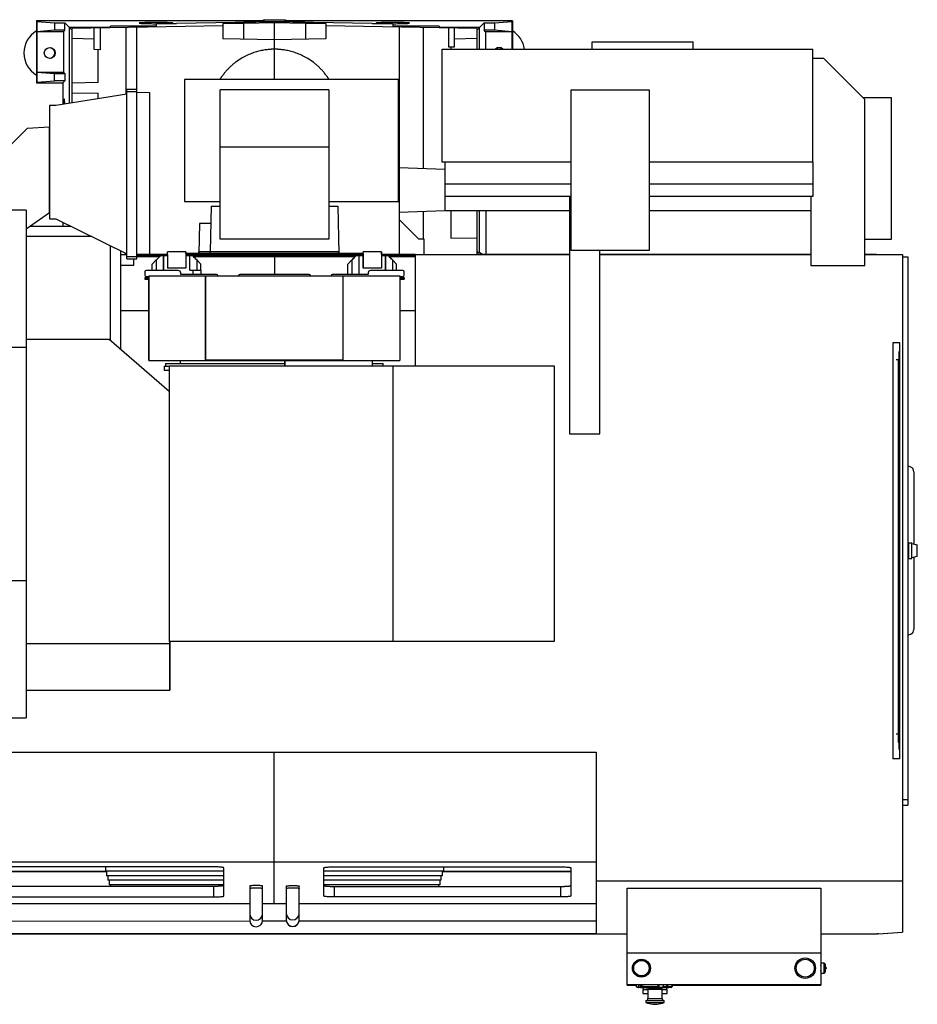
# Model space of a CAD drawing. Header units: inches. Extents: x -105 to 62, y -77 to 32.
# Tile 2 of 2: x -25 to 62, y -74 to 22. Entities that reach past the tile are written whole.
import ezdxf

# ---------------------------------------------------------------- set-up
doc = ezdxf.new("R2010")
doc.units = ezdxf.units.IN
doc.header["$MEASUREMENT"] = 0

msp = doc.modelspace()

# ---------------------------------------------------------------- linework, layer by layer
at = {"color": 7, "linetype": 'Continuous', "lineweight": 25}
for p, q in [((-23.067, 21.817), (-23.11, 21.861)), ((-1.062, 21.861), (-23.11, 21.861)), ((-23.11, 21.861), (-23.11, 15.861)), ((-23.067, 21.817), (-21.361, 21.677)), ((-23.067, 21.817), (-23.067, 15.904)), ((-21.361, 21.677), (-20.361, 21.677)), ((-21.361, 21.677), (-21.361, 20.957)), ((-19.651, 20.967), (-20.361, 21.677)), ((-20.361, 20.957), (-20.361, 21.677)), ((-15.991, 21.237), (-19.92, 21.237)), ((-19.92, 13.856), (-19.92, 21.237)), ((-5, 21.374), (-19.65, 21.118)), ((-19.65, 13.899), (-19.65, 21.118)), ((-17.5, 19.082), (-17.5, 21.156)), ((-16.908, 19.072), (-16.908, 21.166)), ((-15.991, 21.237), (-15.993, 21.182)), ((-15.991, 21.237), (-15.932, 21.296)), ((-15.932, 21.183), (-15.932, 21.353)), ((-11.5, 21.353), (-15.932, 21.353)), ((-14.431, 21.209), (-14.431, 14.735)), ((-13.365, -1.252), (-13.365, 21.228)), ((-11.5, 21.616), (-11.5, 21.261)), ((-11.5, 21.616), (-9.5, 21.616)), ((0, 21.782), (-9.5, 21.616)), ((-5, 21.616), (-5, 20.116)), ((-3, 21.616), (-5, 21.616)), ((0, 21.669), (-3, 21.616)), ((-3, 21.616), (-3, 20.081)), ((-1.796, 21.751), (-2.251, 21.751)), ((-2.251, 21.751), (-2.251, 21.743)), ((-1.062, 21.986), (1.061, 21.986)), ((-1.062, 21.852), (-1.062, 21.986)), ((-1, 21.791), (-1.062, 21.852)), ((-1, 21.986), (-1, 21.791)), ((1, 21.791), (-1, 21.791)), ((0, 16.162), (0, 21.782)), ((9.5, 21.616), (0, 21.782)), ((3, 21.616), (0, 21.669)), ((1, 21.986), (1, 21.791)), ((1.061, 21.852), (1, 21.791)), ((1.061, 21.986), (1.061, 21.852)), ((23.11, 21.861), (1.061, 21.861)), ((2.249, 21.751), (1.796, 21.751)), ((2.249, 21.751), (2.249, 21.743)), ((3, 21.616), (3, 20.081)), ((5, 21.616), (3, 21.616)), ((5, 21.616), (5, 20.116)), ((19.65, 21.118), (5, 21.374)), ((9.5, 21.616), (11.5, 21.616)), ((11.5, 21.616), (11.5, 21.261)), ((15.996, 21.353), (11.5, 21.353)), ((12.125, 21.25), (12.125, -0.821)), ((14.431, 21.209), (14.431, 7.503)), ((15.996, 21.353), (15.996, 21.182)), ((19.919, 21.237), (15.996, 21.237)), ((16.908, 21.166), (16.908, 19.352)), ((17.5, 19.362), (17.5, 21.156)), ((19.65, 20.968), (20.36, 21.677)), ((19.65, 21.118), (19.65, 19.138)), ((19.919, 19.138), (19.919, 21.237)), ((20.36, 21.677), (21.36, 21.677)), ((20.36, 21.677), (20.36, 20.957)), ((21.36, 21.677), (23.066, 21.817)), ((21.36, 21.677), (21.36, 20.957)), ((23.066, 21.817), (23.11, 21.861)), ((23.066, 21.817), (23.066, 19.138)), ((23.11, 21.861), (23.11, 19.138)), ((-21.361, 20.957), (-23.067, 20.817)), ((-20.5, 20.817), (-23.067, 20.817)), ((-20.361, 20.957), (-21.361, 20.957)), ((-20.5, 20.817), (-20.361, 20.957)), ((-20.5, 20.817), (-20.5, 16.904)), ((-19.651, 13.899), (-19.651, 20.967)), ((-19.65, 20.967), (-19.651, 20.967)), ((-19.65, 20.176), (-17.5, 20.139)), ((0, 20.029), (-5, 20.116)), ((5, 20.116), (0, 20.029)), ((17.5, 20.139), (19.65, 20.176)), ((20.5, 20.817), (20.36, 20.957)), ((21.36, 20.957), (20.36, 20.957)), ((20.5, 20.817), (20.5, 19.138)), ((23.066, 20.817), (20.5, 20.817)), ((23.066, 20.817), (21.36, 20.957)), ((16.275, 19.138), (52.275, 19.138)), ((16.275, 8.137), (16.275, 19.138)), ((16.908, 19.352), (17.5, 19.362)), ((17.125, 19.355), (17.125, 19.138)), ((30.861, 19.138), (30.861, 19.843)), ((30.861, 19.843), (40.668, 19.843)), ((40.668, 19.138), (40.668, 19.843)), ((52.275, 8.137), (52.275, 19.138)), ((-16.908, 19.072), (-17.5, 19.082)), ((-17.125, 15.881), (-17.125, 19.075)), ((53.357, 18.212), (52.275, 18.212)), ((57.332, 14.237), (53.357, 18.212)), ((-23.067, 16.904), (-21.361, 16.765)), ((-23.067, 16.904), (-20.5, 16.904)), ((-21.361, 16.765), (-20.361, 16.765)), ((-21.361, 16.044), (-21.361, 16.765)), ((-20.361, 16.765), (-20.5, 16.904)), ((-20.361, 16.765), (-20.361, 16.044)), ((-23.067, 15.904), (-23.11, 15.861)), ((-23.11, 15.861), (-20.544, 15.861)), ((-23.067, 15.904), (-21.361, 16.044)), ((-20.361, 16.044), (-21.361, 16.044)), ((-20.361, 16.044), (-20.544, 15.861)), ((-20.544, 15.861), (-20.544, 13.756)), ((-17.125, 15.881), (-19.65, 15.837)), ((12.04, 16.162), (-8.75, 16.162)), ((-8.75, 16.162), (-8.75, 4.342)), ((12.04, 4.342), (12.04, 16.162)), ((-14.345, 14.748), (-21.22, 13.648)), ((-19.65, 14.895), (-17.125, 14.851)), ((-17.125, 14.303), (-17.125, 14.851)), ((-14.345, -1.252), (-14.345, 15.248)), ((-14.345, 15.248), (-13.365, 15.248)), ((-14.345, 14.998), (-13.365, 14.998)), ((-13.365, 14.953), (-12.125, 14.909)), ((-12.125, 14.909), (-12.125, -0.821)), ((-5.27, 0.662), (-5.27, 15.186)), ((5.27, 15.186), (-5.27, 15.186)), ((5.27, 15.186), (5.27, 0.662)), ((36.438, 15.149), (28.788, 15.149)), ((28.788, 15.149), (28.788, -0.381)), ((36.438, -0.381), (36.438, 15.149)), ((59.932, 14.407), (57.162, 14.407)), ((59.932, 0.657), (59.932, 14.407)), ((-21.845, 13.648), (-21.845, 2.648)), ((-21.22, 13.648), (-21.845, 13.648)), ((-20.355, 13.787), (-20.384, 14.2)), ((57.332, -1.899), (57.332, 14.237)), ((-21.85, 11.548), (-24.007, 11.432)), ((-21.85, 3.254), (-21.85, 11.548)), ((-24.007, 11.432), (-25.736, 9.698)), ((5.27, 9.621), (-5.27, 9.621)), ((28.788, 8.137), (16.275, 8.137)), ((16.557, 8.137), (16.557, 3.429)), ((52.275, 8.137), (36.438, 8.137)), ((52.272, 8.137), (52.272, 4.804)), ((16.557, 7.429), (12.125, 7.584)), ((16.557, 6.054), (28.788, 6.054)), ((36.438, 6.054), (52.272, 6.054)), ((28.788, 4.804), (16.557, 4.804)), ((28.646, 4.804), (28.646, -18.236)), ((52.272, 4.804), (36.438, 4.804)), ((52.094, 4.804), (52.094, -1.899)), ((-8.75, 4.342), (-5.27, 4.342)), ((-6.162, 3.866), (-6.24, -0.561)), ((-6.162, 3.866), (-5.27, 3.866)), ((5.27, 4.342), (12.04, 4.342)), ((5.27, 3.866), (6.162, 3.866)), ((6.162, 3.866), (6.243, -0.721)), ((-24.105, 3.494), (-52.973, 3.494)), ((-24.105, 3.494), (-24.105, -45.814)), ((-24.105, 1.676), (-21.85, 3.254)), ((16.557, 3.429), (12.125, 3.274)), ((14.431, 3.355), (14.431, 0.718)), ((28.646, 3.429), (16.557, 3.429)), ((17.125, 3.429), (17.125, 0.765)), ((19.65, 3.429), (19.65, -0.812)), ((19.919, -0.619), (19.919, 3.429)), ((20.543, 3.429), (20.543, -0.782)), ((52.094, 3.429), (36.438, 3.429)), ((-23.727, 1.94), (-19.789, 1.94)), ((-21.845, 2.648), (-21.22, 2.648)), ((-21.22, 2.648), (-14.345, -0.752)), ((-20.544, 2.314), (-20.544, 1.94)), ((-19.92, 1.94), (-19.92, 2.006)), ((-7.287, 2.188), (-7.338, -0.721)), ((-6.192, 2.188), (-7.287, 2.188)), ((14.002, 0.711), (12.125, 2.588)), ((-17.726, 0.92), (-24.105, 0.92)), ((-15.96, 0.047), (-15.96, -9.143)), ((5.27, 0.662), (-5.27, 0.662)), ((14.002, 0.711), (14.5, 0.719)), ((14.5, 0.719), (14.5, -0.812)), ((17.125, 0.765), (19.65, 0.809)), ((57.332, 0.657), (59.932, 0.657)), ((-14.94, -0.458), (-14.94, -10.028)), ((-14.94, -0.819), (-14.44, -0.819)), ((-14.5, -0.675), (-14.5, -0.819)), ((-14.44, -0.821), (-14.44, -0.705)), ((-14.44, -0.821), (-14.345, -0.821)), ((-10.386, -0.821), (-13.365, -0.821)), ((-10.391, -0.946), (-13.365, -0.946)), ((-10.391, -0.956), (-11.079, -0.956)), ((-10.784, -2.376), (-10.784, -0.956)), ((-10.784, -0.956), (-10.784, -2.376)), ((-10.391, -0.821), (-10.391, -2.131)), ((-8.614, -0.571), (-10.386, -0.571)), ((-10.386, -0.821), (-10.386, -0.571)), ((-8.619, -0.571), (-8.619, -2.131)), ((8.609, -0.821), (-8.619, -0.821)), ((8.609, -0.946), (-8.619, -0.946)), ((-8.619, -0.956), (-8.619, -2.131)), ((-7.93, -0.956), (-8.619, -0.956)), ((-8.619, -0.956), (-8.619, -2.131)), ((-8.619, -0.956), (-8.619, -2.131)), ((-8.619, -0.956), (-8.619, -2.131)), ((-8.614, -0.721), (-8.614, -0.571)), ((8.614, -0.721), (-8.614, -0.721)), ((-8.225, -2.334), (-8.225, -0.956)), ((6.24, -0.561), (-7.335, -0.561)), ((-7.335, -0.721), (-7.335, -0.561)), ((-6.24, -0.721), (-6.24, -0.561)), ((6.24, -0.721), (6.24, -0.561)), ((6.24, -0.721), (6.24, -0.583)), ((6.241, -0.721), (6.241, -0.612)), ((8.609, -0.956), (7.92, -0.956)), ((7.92, -0.956), (7.92, -0.956)), ((8.215, -2.751), (8.215, -0.956)), ((8.609, -0.721), (8.609, -2.131)), ((8.609, -2.131), (8.609, -0.956)), ((8.609, -2.131), (8.609, -0.956)), ((10.386, -0.571), (8.614, -0.571)), ((8.614, -0.721), (8.614, -0.571)), ((10.381, -0.571), (10.381, -2.131)), ((13.672, -0.821), (10.381, -0.821)), ((13.672, -0.946), (10.381, -0.946)), ((11.069, -0.956), (10.381, -0.956)), ((10.386, -0.821), (10.386, -0.571)), ((10.774, -2.376), (10.774, -0.956)), ((10.774, -0.956), (10.774, -2.376)), ((13.672, -0.812), (13.672, -11.642)), ((13.672, -0.812), (28.646, -0.812)), ((19.65, -0.507), (19.758, -0.614)), ((19.758, -0.614), (19.65, -0.614)), ((19.65, -0.782), (28.646, -0.782)), ((19.758, -0.614), (19.919, -0.619)), ((20.137, -0.782), (19.919, -0.619)), ((28.788, -0.381), (36.438, -0.381)), ((31.588, -18.236), (31.588, -0.381)), ((31.588, -0.782), (52.094, -0.782)), ((31.588, -0.812), (52.094, -0.812)), ((57.332, -0.782), (58.456, -0.782)), ((57.332, -0.812), (61, -0.812)), ((58.456, -0.812), (58.456, -0.782)), ((61, -0.812), (61, -66.622)), ((-14.94, -1.839), (-13.672, -1.839)), ((-14.345, -1.002), (-13.365, -1.002)), ((-14.345, -1.252), (-13.365, -1.252)), ((-13.672, -1.839), (-13.672, -1.252)), ((-11.175, -1.051), (-13.365, -1.051)), ((-11.867, -1.743), (-11.473, -1.349)), ((-11.867, -1.743), (-11.473, -1.349)), ((-11.867, -1.743), (-11.473, -1.349)), ((-11.867, -1.743), (-11.473, -1.349)), ((-11.867, -1.743), (-11.867, -1.743)), ((-11.867, -2.334), (-11.867, -1.743)), ((-11.867, -2.376), (-11.867, -1.743)), ((-11.867, -1.743), (-11.867, -1.743)), ((-11.867, -2.376), (-11.867, -1.743)), ((-11.867, -2.376), (-11.867, -1.743)), ((-11.473, -1.349), (-11.473, -2.376)), ((-11.473, -1.349), (-11.473, -1.349)), ((-8.619, -1.051), (-8.619, -1.051)), ((7.824, -1.051), (-7.834, -1.051)), ((-7.536, -1.349), (-7.536, -2.334)), ((-7.142, -1.743), (-7.536, -1.349)), ((-7.142, -2.334), (-7.142, -1.743)), ((-0.003, -1.051), (-0.003, -2.751)), ((0.003, -1.051), (0.003, -2.751)), ((7.132, -1.743), (7.526, -1.349)), ((7.132, -1.743), (7.526, -1.349)), ((7.132, -1.743), (7.526, -1.349)), ((7.132, -2.751), (7.132, -1.743)), ((7.132, -1.743), (7.132, -1.743)), ((7.132, -2.751), (7.132, -1.743)), ((7.132, -2.751), (7.132, -1.743)), ((7.526, -1.349), (7.526, -2.751)), ((7.526, -1.349), (7.526, -1.349)), ((8.609, -1.051), (8.609, -1.051)), ((13.672, -1.051), (11.165, -1.051)), ((11.857, -1.743), (11.463, -1.349)), ((11.857, -1.743), (11.463, -1.349)), ((11.463, -1.349), (11.463, -2.376)), ((11.857, -1.743), (11.857, -1.743)), ((11.857, -2.376), (11.857, -1.743)), ((11.857, -2.376), (11.857, -1.743)), ((52.094, -1.899), (57.332, -1.899)), ((61, -1.036), (61.5, -1.036)), ((61.5, -1.036), (61.5, -54.285)), ((-12.593, -2.501), (-12.593, -2.814)), ((-9.343, -2.376), (-12.468, -2.376)), ((-11.867, -2.334), (-11.867, -2.376)), ((-11.867, -2.334), (-11.867, -2.334)), ((-8.619, -2.131), (-10.391, -2.131)), ((-9.093, -2.751), (-9.093, -2.626)), ((-5.625, -2.751), (-9.093, -2.751)), ((-8.225, -2.334), (-7.142, -2.334)), ((-7.93, -2.334), (-7.93, -2.751)), ((-7.142, -2.334), (-7.142, -2.751)), ((3.376, -2.751), (-3.374, -2.751)), ((9.094, -2.751), (5.625, -2.751)), ((10.381, -2.131), (8.609, -2.131)), ((9.094, -2.626), (9.094, -2.751)), ((12.469, -2.376), (9.344, -2.376)), ((12.594, -2.814), (12.594, -2.501)), ((-12.593, -3.092), (-12.593, -3.211)), ((-12.593, -3.211), (-12.19, -3.211)), ((-12.593, -3.211), (-12.19, -3.211)), ((-12.531, -3.089), (-12.531, -3.107)), ((-12.531, -3.089), (-12.19, -3.089)), ((-12.531, -3.107), (-12.19, -3.107)), ((-12.468, -2.939), (-12.19, -2.939)), ((-12.19, -2.899), (12.18, -2.899)), ((-12.19, -2.899), (-12.19, -11.109)), ((-12.19, -3.089), (-12.19, -2.939)), ((-12.19, -7.399), (-12.19, -3.211)), ((-6.695, -11.078), (-6.695, -2.899)), ((-6.695, -2.899), (-6.695, -11.078)), ((-5.5, -2.899), (-5.5, -2.876)), ((-3.499, -2.876), (-3.499, -2.899)), ((3.501, -2.899), (3.501, -2.876)), ((5.5, -2.876), (5.5, -2.899)), ((6.685, -11.078), (6.685, -2.899)), ((12.18, -2.899), (12.18, -11.109)), ((12.18, -2.939), (12.469, -2.939)), ((12.18, -3.089), (12.532, -3.089)), ((12.532, -3.107), (12.18, -3.107)), ((12.18, -3.211), (12.594, -3.211)), ((12.18, -3.211), (12.594, -3.211)), ((12.532, -3.089), (12.532, -3.107)), ((12.594, -3.092), (12.594, -3.211)), ((-12.19, -6.301), (-14.94, -6.301)), ((13.672, -6.301), (12.18, -6.301)), ((-12.19, -10.522), (-12.19, -7.399)), ((-16.043, -9.071), (-24.105, -9.071)), ((-10.234, -14.11), (-16.043, -9.071)), ((60.731, -9.393), (60.058, -9.393)), ((60.058, -9.393), (60.058, -49.787)), ((60.731, -49.787), (60.731, -9.393)), ((-31.165, -9.83), (-24.105, -9.83)), ((60.673, -10.247), (60.731, -10.247)), ((60.673, -48.899), (60.673, -10.247)), ((-12.19, -11.109), (-12.19, -10.522)), ((-12.19, -10.522), (-12.19, -10.522)), ((-12.19, -11.109), (12.18, -11.109)), ((-10.58, -11.406), (-10.58, -11.656)), ((-10.58, -11.406), (0.995, -11.406)), ((-9.164, -11.109), (-9.164, -11.406)), ((6.685, -11.078), (-6.695, -11.078)), ((0.995, -11.642), (0.995, -11.109)), ((0.995, -11.109), (0.995, -11.642)), ((9.495, -11.109), (9.495, -11.642)), ((9.495, -11.406), (10.57, -11.406)), ((10.57, -11.642), (10.57, -11.406)), ((60.397, -11.002), (60.673, -11.002)), ((60.575, -11.002), (60.575, -47.399)), ((60.576, -11.002), (60.576, -48.149)), ((60.651, -11.002), (60.651, -48.149)), ((-10.705, -11.656), (-10.705, -12.056)), ((-10.705, -11.656), (-10.234, -11.656)), ((-10.705, -12.056), (-10.234, -12.056)), ((-10.234, -11.642), (-10.234, -38.414)), ((-10.234, -11.642), (27.162, -11.642)), ((11.492, -11.642), (11.492, -38.414)), ((27.162, -11.642), (27.162, -38.414)), ((28.646, -18.236), (31.588, -18.236)), ((61.807, -21.456), (61.5, -21.327)), ((62.092, -21.926), (62.092, -28.94)), ((61.5, -28.826), (61.895, -28.826)), ((61.574, -28.826), (61.574, -30.326)), ((61.895, -30.326), (61.895, -28.826)), ((61.895, -28.888), (62.39, -29.018)), ((62.39, -29.018), (62.39, -30.133)), ((62.418, -29.026), (62.435, -29.026)), ((62.435, -30.126), (62.435, -29.026)), ((61.5, -30.326), (61.895, -30.326)), ((62.39, -30.133), (61.895, -30.263)), ((62.092, -30.211), (62.092, -37.226)), ((62.435, -30.126), (62.418, -30.126)), ((-31.165, -32.49), (-24.105, -32.49)), ((61.807, -37.695), (61.5, -37.824)), ((-24.105, -38.588), (-10.179, -38.588)), ((27.162, -38.414), (-10.234, -38.414)), ((-10.179, -38.414), (-10.179, -43.125)), ((-10.174, -39.039), (-10.179, -39.039)), ((-10.174, -39.099), (-10.179, -39.099)), ((-10.174, -39.104), (-10.179, -39.104)), ((-10.174, -38.414), (-10.174, -43.125)), ((-10.174, -39.724), (-10.179, -39.724)), ((-10.174, -39.729), (-10.179, -39.729)), ((-10.174, -39.789), (-10.179, -39.789)), ((-10.174, -42.189), (-10.179, -42.189)), ((-10.174, -42.249), (-10.179, -42.249)), ((-10.174, -42.254), (-10.179, -42.254)), ((-10.174, -42.874), (-10.179, -42.874)), ((-10.174, -42.879), (-10.179, -42.879)), ((-10.174, -42.939), (-10.179, -42.939)), ((-24.105, -43.125), (-10.174, -43.125)), ((-31.165, -45.814), (-24.105, -45.814)), ((60.576, -47.399), (60.397, -47.399)), ((60.554, -48.149), (60.673, -48.149)), ((-31.252, -49.156), (31.25, -49.156)), ((-0.071, -49.156), (-0.071, -63.878)), ((31.25, -49.156), (31.25, -66.79)), ((60.673, -48.899), (60.731, -48.899)), ((60.731, -49.787), (60.058, -49.787)), ((61, -53.738), (61.5, -53.738)), ((61, -54.285), (61.5, -54.285)), ((31.25, -59.836), (-31.247, -59.836)), ((-5.926, -60.289), (-27.926, -60.289)), ((-16.299, -60.731), (-26.138, -60.731)), ((-16.299, -60.734), (-26.138, -60.734)), ((-16.299, -60.767), (-26.135, -60.767)), ((-16.424, -60.289), (-16.424, -60.701)), ((-4.926, -60.701), (-16.424, -60.701)), ((-16.299, -60.701), (-16.299, -61.15)), ((-4.926, -61.15), (-16.299, -61.15)), ((-16.174, -61.15), (-16.174, -61.586)), ((-4.926, -63.121), (-4.926, -60.376)), ((4.784, -63.121), (4.784, -60.376)), ((16.424, -60.701), (4.784, -60.701)), ((16.299, -61.15), (4.784, -61.15)), ((5.784, -60.289), (27.784, -60.289)), ((16.174, -61.15), (16.174, -61.586)), ((16.174, -61.15), (16.174, -61.586)), ((16.299, -60.701), (16.299, -61.15)), ((16.299, -60.701), (16.299, -61.15)), ((28.784, -60.731), (16.299, -60.731)), ((28.784, -60.734), (16.299, -60.734)), ((28.784, -60.767), (16.299, -60.767)), ((16.424, -60.289), (16.424, -60.701)), ((16.424, -60.289), (16.424, -60.701)), ((28.784, -60.376), (28.784, -63.121)), ((-4.926, -61.586), (-16.174, -61.586)), ((-16.05, -61.586), (-16.05, -62.021)), ((-4.926, -62.021), (-16.05, -62.021)), ((-15.925, -62.021), (-15.925, -62.185)), ((16.174, -61.586), (4.784, -61.586)), ((16.05, -62.021), (4.784, -62.021)), ((15.925, -62.021), (15.925, -62.185)), ((15.925, -62.021), (15.925, -62.185)), ((16.05, -61.586), (16.05, -62.021)), ((16.05, -61.586), (16.05, -62.021)), ((61, -61.666), (31.25, -61.666)), ((-5.926, -62.185), (-27.926, -62.185)), ((-5.926, -62.185), (-5.926, -63.209)), ((-2.404, -62.154), (-2.404, -65.486)), ((-1.154, -65.486), (-1.154, -62.154)), ((1.154, -62.154), (1.154, -65.456)), ((2.404, -65.456), (2.404, -62.154)), ((5.784, -62.185), (5.784, -63.209)), ((5.784, -62.185), (27.784, -62.185)), ((27.784, -62.185), (27.784, -63.209)), ((34.25, -71.775), (34.25, -62.361)), ((34.25, -62.361), (53.05, -62.361)), ((53.05, -62.361), (53.05, -71.775)), ((-2.404, -63.879), (-31.245, -63.892)), ((-27.926, -63.209), (-5.926, -63.209)), ((1.154, -63.877), (-1.154, -63.878)), ((31.25, -63.863), (2.404, -63.876)), ((27.784, -63.209), (5.784, -63.209)), ((-2.399, -65.568), (-31.244, -65.581)), ((1.164, -65.567), (-1.16, -65.568)), ((31.25, -65.553), (2.395, -65.566)), ((34.25, -66.818), (-32.12, -66.818)), ((31.25, -66.762), (-31.244, -66.79)), ((31.25, -66.79), (-31.244, -66.79)), ((58.535, -66.818), (53.05, -66.818)), ((58.679, -66.801), (58.535, -66.801)), ((58.535, -66.801), (58.535, -66.818)), ((58.679, -66.79), (60.965, -66.622)), ((58.679, -66.79), (58.679, -66.801)), ((60.965, -66.622), (61, -66.622)), ((34.25, -68.625), (53.05, -68.625)), ((53.379, -69.645), (53.05, -69.645)), ((53.379, -70.595), (53.379, -69.645)), ((53.479, -69.745), (53.479, -70.495)), ((53.05, -70.595), (53.379, -70.595)), ((53.559, -70.062), (53.509, -70.062)), ((53.509, -70.062), (53.509, -70.177)), ((53.509, -70.177), (53.559, -70.177)), ((53.559, -70.177), (53.559, -70.062)), ((53.569, -70.072), (53.569, -70.167)), ((34.25, -71.706), (53.05, -71.706)), ((35.169, -71.94), (35.162, -71.706)), ((35.383, -71.953), (35.38, -71.706)), ((35.561, -71.91), (35.554, -71.706)), ((35.633, -71.706), (35.638, -71.867)), ((37.276, -71.936), (37.271, -71.706)), ((37.379, -71.96), (37.377, -71.706)), ((37.791, -71.946), (37.798, -71.706)), ((38.106, -71.869), (38.109, -71.706)), ((38.115, -71.903), (38.111, -71.706)), ((38.22, -71.922), (38.218, -71.706)), ((38.639, -71.888), (38.645, -71.706)), ((38.654, -71.715), (38.645, -71.715)), ((38.651, -71.794), (38.654, -71.715)), ((39.836, -71.706), (39.836, -71.75)), ((39.936, -71.706), (39.936, -71.75)), ((41.306, -71.706), (41.306, -71.75)), ((41.406, -71.706), (41.406, -71.75)), ((41.645, -71.706), (41.645, -71.75)), ((41.745, -71.706), (41.745, -71.75)), ((42.21, -71.706), (42.21, -71.75)), ((42.31, -71.706), (42.31, -71.75)), ((42.354, -71.706), (42.354, -71.75)), ((42.454, -71.706), (42.454, -71.75)), ((42.549, -71.706), (42.549, -71.75)), ((42.649, -71.706), (42.649, -71.75)), ((43.114, -71.706), (43.114, -71.75)), ((43.214, -71.706), (43.214, -71.75)), ((43.635, -71.706), (43.635, -71.75)), ((43.735, -71.706), (43.735, -71.75)), ((44.2, -71.706), (44.2, -71.75)), ((44.3, -71.706), (44.3, -71.75)), ((44.341, -71.706), (44.341, -71.75)), ((44.523, -71.706), (44.523, -71.75)), ((44.623, -71.706), (44.623, -71.75)), ((45.088, -71.706), (45.088, -71.75)), ((45.188, -71.706), (45.188, -71.75)), ((45.411, -71.706), (45.411, -71.75)), ((45.511, -71.706), (45.511, -71.75)), ((45.976, -71.706), (45.976, -71.75)), ((46.076, -71.706), (46.076, -71.75)), ((46.256, -71.706), (46.256, -71.75)), ((46.299, -71.706), (46.299, -71.75)), ((46.399, -71.706), (46.399, -71.75)), ((46.864, -71.706), (46.864, -71.75)), ((46.964, -71.706), (46.964, -71.75)), ((47.186, -71.706), (47.186, -71.75)), ((47.264, -71.706), (47.264, -71.75)), ((47.364, -71.706), (47.364, -71.75)), ((47.657, -71.706), (47.657, -71.75)), ((47.743, -71.706), (47.743, -71.75)), ((47.82, -71.706), (47.82, -71.75)), ((47.833, -71.75), (47.833, -71.706)), ((47.851, -71.706), (47.851, -71.75)), ((48.074, -71.706), (48.074, -71.75)), ((48.174, -71.706), (48.174, -71.75)), ((48.244, -71.706), (48.244, -71.75)), ((48.344, -71.706), (48.344, -71.75)), ((48.809, -71.706), (48.809, -71.75)), ((48.909, -71.706), (48.909, -71.75)), ((49.162, -71.706), (49.162, -71.75)), ((49.262, -71.706), (49.262, -71.75)), ((49.727, -71.706), (49.727, -71.75)), ((49.827, -71.706), (49.827, -71.75)), ((50.08, -71.706), (50.08, -71.75)), ((50.18, -71.706), (50.18, -71.75)), ((50.645, -71.706), (50.645, -71.75)), ((50.745, -71.706), (50.745, -71.75)), ((50.998, -71.706), (50.998, -71.75)), ((51.098, -71.706), (51.098, -71.75)), ((51.563, -71.706), (51.563, -71.75)), ((51.663, -71.706), (51.663, -71.75)), ((34.25, -71.775), (35.164, -71.775)), ((35.169, -71.94), (35.169, -71.941)), ((35.383, -71.953), (35.383, -71.953)), ((35.859, -72.015), (35.383, -72.015)), ((35.414, -72.015), (35.414, -72.018)), ((35.928, -72.018), (35.414, -72.018)), ((35.555, -71.927), (35.555, -71.73)), ((35.555, -71.927), (35.572, -71.928)), ((35.572, -71.928), (35.572, -71.928)), ((35.596, -71.905), (35.597, -71.94)), ((35.636, -71.905), (35.638, -71.867)), ((35.782, -72.195), (35.782, -72.575)), ((35.782, -72.195), (36.272, -72.195)), ((35.782, -72.575), (36.272, -72.575)), ((35.822, -72.018), (35.822, -72.195)), ((36.272, -72.193), (36.272, -73.055)), ((37.654, -72.193), (36.272, -72.193)), ((36.357, -72.037), (36.357, -72.193)), ((36.805, -72.02), (36.805, -71.989)), ((36.805, -72.02), (36.805, -72.02)), ((36.805, -72.02), (36.817, -72.041)), ((37.164, -72.046), (37.147, -72.037)), ((37.241, -71.94), (37.26, -71.938)), ((37.241, -71.939), (37.26, -71.938)), ((37.26, -71.938), (37.276, -71.936)), ((37.354, -72.037), (37.347, -72.023)), ((37.379, -71.96), (37.38, -71.96)), ((37.467, -72.014), (37.646, -72.008)), ((37.569, -72.193), (37.569, -72.039)), ((37.646, -72.008), (37.646, -71.988)), ((37.646, -72.008), (37.646, -72.008)), ((37.646, -72.008), (37.657, -72.028)), ((37.654, -73.055), (37.654, -72.193)), ((37.654, -72.195), (38.142, -72.195)), ((37.654, -72.575), (38.142, -72.575)), ((37.791, -71.946), (37.791, -71.946)), ((37.792, -71.896), (38.091, -71.88)), ((38.51, -72.018), (37.943, -72.018)), ((38.541, -72.015), (37.985, -72.015)), ((38.085, -71.907), (38.115, -71.903)), ((38.091, -71.87), (38.106, -71.869)), ((38.091, -71.88), (38.091, -71.87)), ((38.102, -72.195), (38.102, -72.018)), ((38.142, -72.575), (38.142, -72.195)), ((38.168, -71.993), (38.327, -71.982)), ((38.22, -71.922), (38.22, -71.922)), ((38.327, -71.982), (38.327, -71.969)), ((38.51, -72.018), (38.51, -72.015)), ((38.639, -71.888), (38.639, -71.888)), ((38.651, -71.794), (38.642, -71.794)), ((38.652, -71.775), (53.05, -71.775)), ((42.454, -71.75), (39.836, -71.75)), ((43.214, -71.75), (42.549, -71.75)), ((46.964, -71.75), (43.635, -71.75)), ((47.851, -71.75), (47.186, -71.75)), ((48.909, -71.75), (48.074, -71.75)), ((49.827, -71.75), (49.162, -71.75)), ((50.745, -71.75), (50.08, -71.75)), ((51.663, -71.75), (50.998, -71.75)), ((36.077, -73.288), (36.077, -73.453)), ((37.849, -73.288), (36.077, -73.288)), ((36.077, -73.453), (37.849, -73.453)), ((36.272, -73.055), (37.654, -73.055)), ((37.849, -73.453), (37.849, -73.288))]:
    msp.add_line(p, q, dxfattribs=at)
at = {"color": 7, "linetype": 'Continuous', "lineweight": 25, "flags": 128}
for points in [[(-10.305, 21.616), (-10.3, 21.616), (-10.204, 21.62), (-10.119, 21.625), (-10.046, 21.629), (-9.985, 21.634), (-9.938, 21.639), (-9.903, 21.644), (-9.882, 21.649), (-9.876, 21.655), (-9.882, 21.66), (-9.903, 21.665), (-9.938, 21.67), (-9.985, 21.675), (-10.046, 21.68), (-10.119, 21.685), (-10.204, 21.689), (-10.3, 21.693), (-10.406, 21.697), (-10.521, 21.7), (-10.645, 21.703), (-10.776, 21.705), (-10.913, 21.708), (-11.056, 21.709), (-11.202, 21.71), (-11.351, 21.711), (-11.501, 21.711), (-11.65, 21.711), (-11.799, 21.71), (-11.945, 21.709), (-12.088, 21.708), (-12.225, 21.705), (-12.356, 21.703), (-12.48, 21.7), (-12.595, 21.697), (-12.701, 21.693), (-12.797, 21.689), (-12.882, 21.685), (-12.955, 21.68), (-13.016, 21.675), (-13.063, 21.67), (-13.098, 21.665), (-13.119, 21.66), (-13.126, 21.655), (-13.119, 21.649), (-13.098, 21.644), (-13.063, 21.639), (-13.016, 21.634), (-12.955, 21.629), (-12.882, 21.625), (-12.797, 21.62), (-12.701, 21.616), (-12.595, 21.613), (-12.48, 21.609), (-12.356, 21.606), (-12.225, 21.604), (-12.088, 21.602), (-11.945, 21.6), (-11.799, 21.599), (-11.65, 21.598), (-11.501, 21.598)], [(11.499, 21.598), (11.649, 21.598), (11.798, 21.599), (11.944, 21.6), (12.087, 21.602), (12.224, 21.604), (12.355, 21.606), (12.479, 21.609), (12.594, 21.613), (12.7, 21.616), (12.796, 21.62), (12.881, 21.625), (12.954, 21.629), (13.015, 21.634), (13.062, 21.639), (13.097, 21.644), (13.118, 21.649), (13.124, 21.655), (13.118, 21.66), (13.097, 21.665), (13.062, 21.67), (13.015, 21.675), (12.954, 21.68), (12.881, 21.685), (12.796, 21.689), (12.7, 21.693), (12.594, 21.697), (12.479, 21.7), (12.355, 21.703), (12.224, 21.705), (12.087, 21.708), (11.944, 21.709), (11.798, 21.71), (11.649, 21.711), (11.499, 21.711), (11.35, 21.711), (11.201, 21.71), (11.055, 21.709), (10.912, 21.708), (10.775, 21.705), (10.644, 21.703), (10.52, 21.7), (10.405, 21.697), (10.299, 21.693), (10.203, 21.689), (10.118, 21.685), (10.045, 21.68), (9.984, 21.675), (9.937, 21.67), (9.902, 21.665), (9.881, 21.66), (9.874, 21.655), (9.881, 21.649), (9.902, 21.644), (9.937, 21.639), (9.984, 21.634), (10.045, 21.629), (10.118, 21.625), (10.203, 21.62), (10.299, 21.616), (10.304, 21.616)], [(-20.384, 14.2), (-20.387, 14.247), (-20.391, 14.281), (-20.396, 14.3), (-20.4, 14.306), (-20.404, 14.297), (-20.408, 14.273), (-20.412, 14.237), (-20.416, 14.186), (-20.419, 14.123), (-20.423, 14.049), (-20.426, 13.964), (-20.428, 13.869), (-20.43, 13.775)], [(-11.473, -1.349), (-11.389, -1.266), (-11.307, -1.183), (-11.227, -1.104), (-11.151, -1.027), (-11.079, -0.956)], [(-11.473, -1.349), (-11.389, -1.266), (-11.307, -1.183), (-11.227, -1.104), (-11.151, -1.027), (-11.079, -0.956)], [(-11.473, -1.349), (-11.389, -1.266), (-11.307, -1.183), (-11.227, -1.104), (-11.151, -1.027), (-11.079, -0.956)], [(-11.473, -1.349), (-11.389, -1.266), (-11.307, -1.183), (-11.227, -1.104), (-11.151, -1.027), (-11.079, -0.956)], [(-7.536, -1.349), (-7.62, -1.266), (-7.702, -1.183), (-7.782, -1.104), (-7.858, -1.027), (-7.93, -0.956)], [(7.526, -1.349), (7.61, -1.266), (7.692, -1.183), (7.772, -1.104), (7.848, -1.027), (7.92, -0.956)], [(7.526, -1.349), (7.61, -1.266), (7.692, -1.183), (7.772, -1.104), (7.848, -1.027), (7.92, -0.956)], [(7.526, -1.349), (7.61, -1.266), (7.692, -1.183), (7.772, -1.104), (7.848, -1.027), (7.92, -0.956)], [(11.463, -1.349), (11.379, -1.266), (11.297, -1.183), (11.217, -1.104), (11.141, -1.027), (11.069, -0.956)], [(11.463, -1.349), (11.379, -1.266), (11.297, -1.183), (11.217, -1.104), (11.141, -1.027), (11.069, -0.956)], [(-4.926, -60.376), (-4.933, -60.365), (-4.955, -60.355), (-4.991, -60.345), (-5.04, -60.335), (-5.103, -60.326), (-5.177, -60.318), (-5.263, -60.311), (-5.358, -60.304), (-5.461, -60.299), (-5.571, -60.294), (-5.686, -60.291), (-5.805, -60.289), (-5.926, -60.289)], [(4.784, -60.376), (4.791, -60.365), (4.813, -60.355), (4.849, -60.345), (4.899, -60.335), (4.961, -60.326), (5.036, -60.318), (5.121, -60.311), (5.216, -60.304), (5.319, -60.299), (5.43, -60.294), (5.545, -60.291), (5.664, -60.289), (5.784, -60.289)], [(27.784, -60.289), (27.905, -60.289), (28.024, -60.291), (28.139, -60.294), (28.249, -60.299), (28.352, -60.304), (28.447, -60.311), (28.533, -60.318), (28.607, -60.326), (28.67, -60.335), (28.719, -60.345), (28.755, -60.355), (28.777, -60.365), (28.784, -60.376)], [(1.154, -62.154), (1.156, -62.15), (1.17, -62.142), (1.198, -62.134), (1.238, -62.126), (1.291, -62.12), (1.354, -62.114), (1.427, -62.109), (1.508, -62.105), (1.595, -62.102), (1.686, -62.1), (1.779, -62.099), (1.873, -62.1), (1.964, -62.102), (2.051, -62.105), (2.132, -62.109), (2.205, -62.114), (2.268, -62.12), (2.321, -62.126), (2.361, -62.134), (2.389, -62.142), (2.403, -62.15), (2.404, -62.154)], [(-1.154, -62.403), (-1.161, -62.395), (-1.182, -62.387), (-1.216, -62.379), (-1.263, -62.372), (-1.321, -62.366), (-1.39, -62.36), (-1.467, -62.356), (-1.551, -62.352), (-1.64, -62.35), (-1.733, -62.349), (-1.826, -62.349), (-1.919, -62.35), (-2.008, -62.352), (-2.092, -62.356), (-2.169, -62.36), (-2.238, -62.366), (-2.296, -62.372), (-2.343, -62.379), (-2.377, -62.387), (-2.398, -62.395), (-2.404, -62.403), (-2.404, -62.403)], [(1.154, -62.373), (1.161, -62.365), (1.182, -62.357), (1.216, -62.349), (1.263, -62.342), (1.321, -62.336), (1.39, -62.33), (1.467, -62.326), (1.551, -62.322), (1.64, -62.32), (1.733, -62.319), (1.826, -62.319), (1.919, -62.32), (2.008, -62.322), (2.092, -62.326), (2.169, -62.33), (2.238, -62.336), (2.296, -62.342), (2.343, -62.349), (2.377, -62.357), (2.398, -62.365), (2.404, -62.373)], [(-5.926, -63.209), (-5.805, -63.208), (-5.686, -63.206), (-5.571, -63.203), (-5.461, -63.199), (-5.358, -63.193), (-5.263, -63.187), (-5.177, -63.179), (-5.103, -63.171), (-5.04, -63.162), (-4.991, -63.152), (-4.955, -63.142), (-4.933, -63.132), (-4.926, -63.121)], [(5.784, -63.209), (5.664, -63.208), (5.545, -63.206), (5.43, -63.203), (5.319, -63.199), (5.216, -63.193), (5.121, -63.187), (5.036, -63.179), (4.961, -63.171), (4.899, -63.162), (4.849, -63.152), (4.813, -63.142), (4.791, -63.132), (4.784, -63.121)], [(28.784, -63.121), (28.777, -63.132), (28.755, -63.142), (28.719, -63.152), (28.67, -63.162), (28.607, -63.171), (28.533, -63.179), (28.447, -63.187), (28.352, -63.193), (28.249, -63.199), (28.139, -63.203), (28.024, -63.206), (27.905, -63.208), (27.784, -63.209)], [(35.341, -71.976), (35.358, -71.994), (35.383, -72.015)]]:
    msp.add_lwpolyline(points, dxfattribs=at)
at = {"color": 7, "linetype": 'Continuous', "lineweight": 25}
for centre, radius in [((-21.825, 18.752), 0.525), ((35.64, -70.125), 0.875), ((35.64, -70.125), 0.845), ((35.64, -70.125), 0.775), ((35.64, -70.125), 0.75), ((51.55, -70.125), 1), ((51.55, -70.125), 0.875)]:
    msp.add_circle(centre, radius, dxfattribs=at)
for centre, radius, start, end in [((-2.431, 10.192), 11.56, 89.10656, 93.84515), ((2.397, 8.897), 12.855, 86.39494, 90.65527), ((-21.825, 18.752), 2.5, 120.95736, 239.04264), ((21.823, 18.752), 2.5, 8.89369, 59.04264), ((-21.825, 18.752), 0.5, 270, 90), ((21.823, 18.752), 0.525, 47.40855, 132.59145), ((21.823, 18.752), 0.5, 50.62477, 129.37523), ((-12.468, -2.501), 0.125, 90, 180), ((-12.468, -2.814), 0.125, 180, 270), ((-9.343, -2.626), 0.25, 360, 90), ((-5.625, -2.876), 0.125, 360, 90), ((-3.374, -2.876), 0.125, 90, 180), ((3.376, -2.876), 0.125, 360, 90), ((5.625, -2.876), 0.125, 90, 180), ((9.344, -2.626), 0.25, 90, 180), ((12.469, -2.501), 0.125, 360, 90), ((12.469, -2.814), 0.125, 270, 360), ((-12.546, -3.539), 0.45, 88.01091, 95.98665), ((-12.546, -3.557), 0.45, 88.01091, 95.98665), ((12.547, -3.539), 0.45, 84.01335, 91.98909), ((12.547, -3.557), 0.45, 84.01335, 91.98909), ((61.591, -21.908), 0.501, 358.00157, 64.46347), ((62.245, -29.581), 0.582, 72.75323, 75.54933), ((62.245, -29.57), 0.582, 284.45067, 287.24677), ((61.591, -37.243), 0.501, 295.53653, 1.99843), ((-1.779, -64.839), 0.625, 180.16316, 359.83684), ((1.779, -64.809), 0.625, 180.16316, 359.83684), ((-1.779, -65.476), 0.625, 180.16316, 359.83684), ((-1.779, -65.486), 0.625, 180, 0), ((1.779, -65.446), 0.625, 180.16316, 359.83684), ((1.779, -65.456), 0.625, 180, 0), ((53.379, -69.745), 0.1, 360, 90), ((52.28, -70.125), 0.82, 340.02493, 19.97507), ((53.379, -70.495), 0.1, 270, 0), ((53.509, -70.032), 0.03, 180, 270), ((53.509, -70.207), 0.03, 90, 180), ((53.559, -70.072), 0.01, 360, 90), ((53.559, -70.167), 0.01, 270, 0), ((35.552, -67.185), 4.771, 265.39402, 267.96903), ((36.963, -53.541), 18.506, 264.55749, 268.97478), ((35.571, -67.203), 4.775, 265.62639, 267.9029), ((36.963, -53.554), 18.466, 265.09272, 269.51167), ((36.963, -53.554), 18.487, 265.1413, 269.5496), ((35.599, -71.865), 0.0393, 182.05816, 265.84913), ((35.601, -71.909), 0.0394, 182, 208.4409), ((36.963, -53.475), 18.515, 265.77168, 269.48019), ((36.963, -53.53), 18.422, 265.86954, 270.8213), ((36.963, -53.531), 18.383, 265.86954, 270.97498), ((36.626, -67.335), 4.709, 267.13616, 270.06752), ((36.963, -53.545), 18.504, 268.60169, 269.71632), ((36.588, -67.224), 4.769, 272.47857, 277.6913), ((36.605, -67.291), 4.733, 272.42487, 279.41958), ((36.623, -67.308), 4.737, 272.34599, 279.32492), ((36.892, -67.28), 4.768, 269.74443, 280.40967), ((37.023, -67.274), 4.775, 271.69487, 273.98332), ((36.963, -53.541), 18.506, 270.6236, 271.56656), ((36.963, -53.545), 18.504, 271.19876, 272.33241), ((37.251, -67.343), 4.702, 271.19883, 272.64737), ((36.963, -53.554), 18.487, 271.2146, 272.15334), ((36.963, -53.571), 18.394, 271.29925, 272.58085), ((36.963, -53.571), 18.416, 271.33267, 272.46232), ((37.225, -67.239), 4.788, 275.04868, 281.99987), ((37.243, -67.255), 4.791, 274.96437, 281.90086), ((37.516, -67.213), 4.824, 272.37489, 283.00462), ((37.206, -67.145), 4.852, 276.66531, 280.25962), ((36.963, -53.53), 18.422, 272.57835, 273.44781), ((36.963, -53.536), 18.506, 273.21877, 274.19374), ((38.093, -71.827), 0.0531, 267.40857, 270.12745), ((36.963, -53.571), 18.393, 273.92086, 275.23062), ((36.963, -53.571), 18.416, 273.94818, 275.10519), ((38.376, -71.794), 0.276, 306.8699, 339.05573), ((38.376, -71.794), 0.276, 343.42205, 359.96251), ((36.036, -73.055), 0.236, 280.07866, 360), ((36.963, -71.115), 2.5, 249.24757, 265.21145), ((36.963, -72.847), 0.787, 254.63792, 285.37268), ((36.963, -71.115), 2.5, 274.78673, 290.75243), ((37.89, -73.055), 0.236, 180, 259.92134)]:
    msp.add_arc(centre, radius, start, end, dxfattribs=at)
for points, knots in [([(0, 19.116), (-0.017, 19.116), (-0.05, 19.116), (-0.101, 19.115), (-0.151, 19.114), (-0.202, 19.113), (-0.252, 19.111), (-0.302, 19.109), (-0.353, 19.106), (-0.457, 19.1), (-0.617, 19.087), (-0.834, 19.062), (-1.055, 19.028), (-1.284, 18.984), (-1.516, 18.931), (-1.838, 18.844), (-2.25, 18.705), (-2.752, 18.487), (-3.259, 18.21), (-3.675, 17.929), (-4.002, 17.671), (-4.246, 17.457), (-4.483, 17.225), (-4.674, 17.019), (-4.821, 16.844), (-4.93, 16.709), (-5.036, 16.569), (-5.12, 16.452), (-5.182, 16.36), (-5.226, 16.294), (-5.269, 16.228), (-5.297, 16.184), (-5.311, 16.162)], [0, 0, 0, 0, 0.007942, 0.015883, 0.023823, 0.031762, 0.039702, 0.047642, 0.055583, 0.063526, 0.097329, 0.131136, 0.167098, 0.203063, 0.241292, 0.279524, 0.36069, 0.446726, 0.537724, 0.633703, 0.683558, 0.734622, 0.786873, 0.840272, 0.86752, 0.894785, 0.922574, 0.950353, 0.96276, 0.975169, 0.987582, 1, 1, 1, 1]), ([(5.311, 16.162), (5.303, 16.174), (5.287, 16.2), (5.263, 16.238), (5.238, 16.276), (5.214, 16.313), (5.189, 16.351), (5.163, 16.388), (5.113, 16.461), (5.036, 16.569), (4.93, 16.709), (4.821, 16.844), (4.674, 17.019), (4.483, 17.225), (4.246, 17.457), (4.002, 17.671), (3.675, 17.929), (3.259, 18.21), (2.752, 18.487), (2.25, 18.705), (1.838, 18.844), (1.516, 18.931), (1.284, 18.984), (1.055, 19.028), (0.834, 19.062), (0.617, 19.087), (0.447, 19.101), (0.322, 19.108), (0.242, 19.112), (0.161, 19.114), (0.081, 19.116), (0.027, 19.116), (0, 19.116)], [0, 0, 0, 0, 0.007096, 0.01419, 0.021283, 0.028374, 0.035466, 0.042557, 0.049648, 0.077423, 0.105215, 0.132477, 0.159728, 0.213127, 0.265378, 0.316442, 0.366298, 0.462276, 0.553274, 0.63931, 0.720477, 0.758706, 0.796938, 0.8329, 0.868865, 0.902668, 0.936474, 0.949181, 0.961885, 0.974588, 0.987292, 1, 1, 1, 1]), ([(-4.926, -62.097), (-4.926, -62.1), (-4.927, -62.103), (-4.934, -62.109), (-4.939, -62.112), (-4.951, -62.117), (-4.959, -62.12), (-4.978, -62.126), (-4.989, -62.128), (-5.015, -62.133), (-5.029, -62.136), (-5.059, -62.141), (-5.076, -62.144), (-5.113, -62.148), (-5.132, -62.151), (-5.174, -62.155), (-5.196, -62.157), (-5.242, -62.161), (-5.266, -62.163), (-5.317, -62.167), (-5.343, -62.168), (-5.425, -62.173), (-5.483, -62.176), (-5.574, -62.179), (-5.605, -62.18), (-5.667, -62.182), (-5.699, -62.182), (-5.795, -62.184), (-5.86, -62.185), (-5.926, -62.185)], [0, 0, 0, 0, 0.0625, 0.0625, 0.125, 0.125, 0.1875, 0.1875, 0.25, 0.25, 0.3125, 0.3125, 0.375, 0.375, 0.4375, 0.4375, 0.5, 0.5, 0.5625, 0.5625, 0.625, 0.625, 0.75, 0.75, 0.8125, 0.8125, 0.875, 0.875, 1, 1, 1, 1]), ([(-1.154, -62.154), (-1.154, -62.147), (-1.171, -62.14), (-1.233, -62.126), (-1.28, -62.12), (-1.395, -62.11), (-1.465, -62.106), (-1.616, -62.101), (-1.698, -62.099), (-1.861, -62.099), (-1.943, -62.101), (-2.094, -62.106), (-2.164, -62.11), (-2.279, -62.12), (-2.326, -62.126), (-2.388, -62.14), (-2.404, -62.147), (-2.404, -62.154)], [0, 0, 0, 0, 0.125, 0.125, 0.25, 0.25, 0.375, 0.375, 0.5, 0.5, 0.625, 0.625, 0.75, 0.75, 0.875, 0.875, 1, 1, 1, 1]), ([(4.784, -62.097), (4.784, -62.1), (4.786, -62.103), (4.792, -62.109), (4.797, -62.112), (4.81, -62.117), (4.818, -62.12), (4.837, -62.126), (4.848, -62.128), (4.873, -62.133), (4.887, -62.136), (4.918, -62.141), (4.935, -62.144), (4.971, -62.148), (4.991, -62.151), (5.032, -62.155), (5.054, -62.157), (5.1, -62.161), (5.125, -62.163), (5.175, -62.167), (5.202, -62.168), (5.283, -62.173), (5.341, -62.176), (5.432, -62.179), (5.463, -62.18), (5.526, -62.182), (5.558, -62.182), (5.654, -62.184), (5.719, -62.185), (5.784, -62.185)], [0, 0, 0, 0, 0.0625, 0.0625, 0.125, 0.125, 0.1875, 0.1875, 0.25, 0.25, 0.3125, 0.3125, 0.375, 0.375, 0.4375, 0.4375, 0.5, 0.5, 0.5625, 0.5625, 0.625, 0.625, 0.75, 0.75, 0.8125, 0.8125, 0.875, 0.875, 1, 1, 1, 1]), ([(27.784, -62.185), (27.85, -62.185), (27.915, -62.184), (28.01, -62.182), (28.041, -62.182), (28.104, -62.18), (28.135, -62.179), (28.196, -62.177), (28.225, -62.176), (28.283, -62.173), (28.311, -62.172), (28.366, -62.168), (28.392, -62.167), (28.443, -62.163), (28.467, -62.161), (28.514, -62.157), (28.536, -62.155), (28.578, -62.151), (28.597, -62.148), (28.634, -62.144), (28.65, -62.141), (28.681, -62.136), (28.695, -62.134), (28.721, -62.128), (28.732, -62.126), (28.751, -62.12), (28.759, -62.117), (28.778, -62.109), (28.784, -62.103), (28.784, -62.097)], [0, 0, 0, 0, 0.125, 0.125, 0.1875, 0.1875, 0.25, 0.25, 0.3125, 0.3125, 0.375, 0.375, 0.4375, 0.4375, 0.5, 0.5, 0.5625, 0.5625, 0.625, 0.625, 0.6875, 0.6875, 0.75, 0.75, 0.8125, 0.8125, 0.875, 0.875, 1, 1, 1, 1]), ([(35.56, -71.867), (35.56, -71.867), (35.56, -71.867), (35.562, -71.867), (35.564, -71.866), (35.568, -71.866), (35.57, -71.866), (35.576, -71.866), (35.579, -71.866), (35.59, -71.866), (35.599, -71.866), (35.618, -71.867), (35.628, -71.867), (35.638, -71.867)], [0, 0, 0, 0, 0.125, 0.125, 0.25, 0.25, 0.375, 0.375, 0.5, 0.5, 0.75, 0.75, 1, 1, 1, 1]), ([(35.636, -71.905), (35.63, -71.904), (35.625, -71.904), (35.616, -71.904), (35.611, -71.904), (35.604, -71.904), (35.601, -71.904), (35.597, -71.904), (35.596, -71.904), (35.596, -71.905)], [0, 0, 0, 0, 0.25, 0.25, 0.5, 0.5, 0.75, 0.75, 1, 1, 1, 1]), ([(37.227, -71.951), (37.229, -71.95), (37.232, -71.949), (37.236, -71.945), (37.239, -71.942), (37.241, -71.939)], [0, 0, 0, 0, 0.5, 0.5, 1, 1, 1, 1]), ([(37.242, -71.939), (37.24, -71.941), (37.239, -71.943), (37.238, -71.943), (37.238, -71.943)], [0, 0, 0, 0, 0.833198, 1, 1, 1, 1]), ([(37.241, -71.939), (37.241, -71.939), (37.241, -71.939), (37.241, -71.939), (37.241, -71.939), (37.242, -71.939), (37.242, -71.939), (37.242, -71.939), (37.242, -71.939), (37.242, -71.939), (37.242, -71.939), (37.242, -71.939), (37.243, -71.939), (37.243, -71.939), (37.243, -71.939), (37.243, -71.939), (37.243, -71.939), (37.242, -71.939), (37.242, -71.939), (37.242, -71.939), (37.242, -71.939), (37.242, -71.939)], [0, 0, 0, 0, 0.0000167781, 0.0000167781, 0.0000167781, 0.0000336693, 0.0000336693, 0.0000336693, 0.0000495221, 0.0000495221, 0.0000495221, 0.0000710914, 0.0000710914, 0.0000710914, 0.0001029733, 0.0001029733, 0.0001029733, 0.0001555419, 0.0001555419, 0.0001555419, 0.0001954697, 0.0001954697, 0.0001954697, 0.0001954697]), ([(38.07, -71.919), (38.073, -71.919), (38.075, -71.918), (38.08, -71.914), (38.082, -71.911), (38.086, -71.904), (38.087, -71.9), (38.09, -71.891), (38.091, -71.885), (38.091, -71.88)], [0, 0, 0, 0, 0.25, 0.25, 0.5, 0.5, 0.75, 0.75, 1, 1, 1, 1]), ([(38.092, -71.891), (38.091, -71.894), (38.088, -71.903), (38.084, -71.91), (38.081, -71.912), (38.081, -71.912)], [0, 0, 0, 0, 0.3895031, 0.912169, 1, 1, 1, 1]), ([(38.106, -71.869), (38.106, -71.874), (38.105, -71.879), (38.103, -71.889), (38.101, -71.893), (38.097, -71.9), (38.095, -71.903), (38.09, -71.907), (38.087, -71.908), (38.085, -71.908)], [0, 0, 0, 0, 0.25, 0.25, 0.5, 0.5, 0.75, 0.75, 1, 1, 1, 1]), ([(36.754, -73.607), (36.757, -73.607), (36.761, -73.607), (36.797, -73.607), (36.85, -73.607), (36.909, -73.607), (36.971, -73.607), (37.033, -73.607), (37.096, -73.607), (37.144, -73.607), (37.166, -73.607), (37.174, -73.607), (37.172, -73.607), (37.172, -73.607)], [0, 0, 0, 0, 0.107334, 0.214668, 0.322002, 0.429336, 0.49994, 0.607274, 0.714609, 0.821943, 0.929277, 0.999881, 1, 1, 1, 1])]:
    msp.add_open_spline(points, degree=3, knots=knots, dxfattribs=at)
for points in [[(35.169, -71.941), (35.182, -71.948), (35.194, -71.956), (35.207, -71.964)], [(35.383, -71.953), (35.387, -71.96), (35.392, -71.967), (35.397, -71.975)], [(35.572, -71.928), (35.579, -71.935), (35.588, -71.939), (35.597, -71.94)], [(37.38, -71.96), (37.383, -71.968), (37.387, -71.975), (37.391, -71.982)], [(37.791, -71.946), (37.778, -71.954), (37.766, -71.962), (37.754, -71.97)], [(38.093, -71.88), (38.093, -71.877), (38.092, -71.873), (38.091, -71.87)], [(38.092, -71.891), (38.093, -71.888), (38.094, -71.884), (38.093, -71.88)], [(38.22, -71.922), (38.224, -71.929), (38.227, -71.936), (38.231, -71.943)], [(38.327, -71.982), (38.323, -71.985), (38.32, -71.989), (38.316, -71.993)], [(38.639, -71.888), (38.627, -71.897), (38.614, -71.905), (38.601, -71.914)]]:
    msp.add_open_spline(points, degree=3, dxfattribs=at)

doc.saveas('drawing.dxf')
